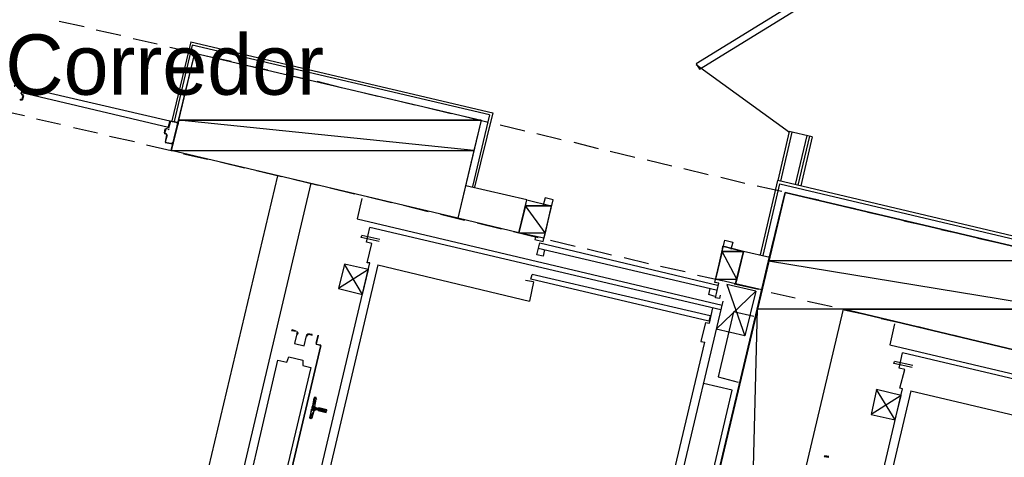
# Model space of a CAD drawing. Header units: feet. Extents: x -79 to 198, y -22 to 181.
# Tile 157 of 256: x 57.12 to 76.69, y 117.76 to 126.47. Entities that reach past the tile are written whole.
import ezdxf
from ezdxf.enums import TextEntityAlignment as Align

# ---------------------------------------------------------------- set-up
doc = ezdxf.new("R2010")
doc.units = ezdxf.units.FT
for name, color, linetype in [('A-LINEA', 7, 'CONTINUOUS'), ('A-LINEA-FINA', 9, 'CONTINUOUS'), ('A-MURO-CONCRETO', 8, 'CONTINUOUS'), ('A-NOMBRE-ESPACIO', 2, 'CONTINUOUS')]:
    doc.layers.add(name, color=color, linetype=linetype)

msp = doc.modelspace()

# ---------------------------------------------------------------- linework, layer by layer
at = {"layer": 'A-LINEA'}
for p, q in [((57.9067, 126.4444), (58.4, 126.3378)), ((58.64, 126.2711), (59.1333, 126.1644)), ((59.3733, 126.0978), (59.8533, 125.9911)), ((60.52, 126.0311), (60.1467, 124.4578)), ((60.52, 126.0311), (66.52, 124.6178)), ((60.1067, 125.9244), (60.5867, 125.8178)), ((60.8267, 125.7511), (61.32, 125.6444)), ((61.56, 125.5778), (62.0533, 125.4711)), ((70.5641, 125.5761), (72.4211, 124.2319)), ((62.2933, 125.4044), (62.7733, 125.2978)), ((63.0267, 125.2444), (63.5067, 125.1244)), ((57.1467, 125.0044), (57.1867, 125.1378)), ((63.7467, 125.0711), (64.24, 124.9511)), ((57.1446, 124.8839), (57.1205, 124.869)), ((57.1472, 125.0024), (57.1621, 124.9783)), ((57.16, 125.0044), (57.16, 125.0044)), ((57.16, 124.8844), (57.16, 124.8844)), ((57.1733, 124.8711), (57.2, 124.9644)), ((64.48, 124.8978), (64.9733, 124.7778)), ((56.72, 124.6711), (57.2133, 124.5644)), ((65.2133, 124.7244), (65.6933, 124.6044)), ((57.4533, 124.4978), (57.9333, 124.3911)), ((60.12, 124.4578), (60.2533, 124.4311)), ((60.12, 124.4444), (60.12, 124.4444)), ((65.9467, 124.5511), (66.4267, 124.4311)), ((66.4533, 124.5778), (66.12, 123.1511)), ((66.52, 124.6178), (66.16, 123.1378)), ((58.1867, 124.3244), (58.6667, 124.2178)), ((60, 124.2178), (60.0133, 124.2978)), ((60.0267, 124.3111), (60.0533, 124.2978)), ((60.0267, 124.2978), (60.0267, 124.2978)), ((60.0687, 124.285), (60.0928, 124.2998)), ((60.2533, 124.4178), (60.2533, 124.4178)), ((66.6667, 124.3778), (67.16, 124.2578)), ((58.9067, 124.1511), (59.4, 124.0444)), ((60.0267, 124.1778), (60.0267, 124.1778)), ((60.0528, 124.1665), (60.0379, 124.1906)), ((67.4, 124.2044), (67.88, 124.0844)), ((72.4133, 124.2444), (72.1867, 123.2711)), ((72.4667, 124.2311), (72.24, 123.2578)), ((72.8667, 124.1378), (72.4133, 124.2444)), ((72.76, 124.1644), (72.5333, 123.1911)), ((72.8133, 124.1511), (72.5867, 123.1778)), ((72.8667, 124.1378), (72.64, 123.1644)), ((59.64, 123.9778), (60.1333, 123.8711)), ((60.16, 123.9911), (60.0133, 124.0178)), ((60.16, 124.0044), (60.16, 124.0044)), ((68.1333, 124.0311), (68.6133, 123.9111)), ((68.8533, 123.8578), (69.3467, 123.7378)), ((60.3733, 123.8044), (60.8533, 123.6978)), ((69.5867, 123.6844), (70.08, 123.5644)), ((61.1067, 123.6444), (61.5867, 123.5244)), ((61.8267, 123.4711), (62.32, 123.3511)), ((70.32, 123.5111), (70.8, 123.3911)), ((60.3333, 115.2578), (62.2533, 123.3644)), ((62.56, 123.2978), (63.0533, 123.1778)), ((71.0533, 123.3378), (71.5333, 123.2178)), ((71.84, 121.7911), (72.1867, 123.2711)), ((62.9067, 123.2178), (60.9867, 115.0978)), ((63.2933, 123.1244), (63.7733, 123.0044)), ((67.2, 122.8844), (65.9867, 123.1644)), ((71.7733, 123.1644), (72.2667, 123.0578)), ((71.8933, 121.7778), (72.2267, 123.2044)), ((72.2267, 123.2044), (78.2533, 121.7778)), ((63.92, 122.9111), (63.8267, 122.5111)), ((64.0267, 122.9511), (64.5067, 122.8311)), ((72.5067, 122.9911), (73, 122.8844)), ((64.7467, 122.7778), (65.24, 122.6578)), ((67.68, 122.7644), (67.5333, 122.1244)), ((73.24, 122.8178), (73.72, 122.7111)), ((63.8267, 122.5111), (71.08, 120.7911)), ((65.48, 122.6044), (65.96, 122.4844)), ((67.04, 122.2311), (65.8267, 122.5244)), ((73.9733, 122.6444), (74.4533, 122.5378)), ((71.0533, 120.6978), (64.08, 122.3378)), ((66.2133, 122.4311), (66.6933, 122.3111)), ((74.6933, 122.4711), (75.1867, 122.3644)), ((75.4267, 122.2978), (75.92, 122.1911)), ((63.9067, 122.1378), (63.92, 122.1778)), ((64.2667, 122.0578), (63.9067, 122.1378)), ((64.28, 122.0978), (63.92, 122.1778)), ((66.9333, 122.2578), (67.4267, 122.1378)), ((76.16, 122.1244), (76.64, 122.0178)), ((64.0267, 121.6311), (64.12, 122.0178)), ((67.4267, 121.9244), (70.96, 121.0978)), ((67.4533, 122.0311), (70.9867, 121.1911)), ((67.6667, 122.0844), (68.16, 121.9644)), ((68.4, 121.9111), (68.88, 121.7911)), ((71.0933, 121.9644), (70.9467, 121.3111)), ((71.5067, 121.8578), (71.0933, 121.9644)), ((67.5467, 121.8978), (67.52, 121.7644)), ((69.1333, 121.7378), (69.6133, 121.6178)), ((71.3467, 121.2178), (71.5067, 121.8578)), ((72.0267, 121.7378), (71.5067, 121.8578)), ((62.7467, 115.9911), (64.08, 121.6311)), ((64.24, 121.5911), (62.9067, 115.9511)), ((64.08, 121.6311), (64.0267, 121.6311)), ((64.24, 121.5911), (67.2533, 120.8711)), ((69.8533, 121.5644), (70.3467, 121.4578)), ((64.0533, 121.4978), (63.4533, 121.1244)), ((67.28, 121.3111), (67.3067, 121.4044)), ((70.84, 120.5778), (67.3067, 121.4044)), ((70.5867, 121.3911), (71.08, 121.2844)), ((67.3333, 121.2578), (67.1733, 121.2844)), ((67.3333, 121.2578), (67.2533, 120.8711)), ((70.8133, 120.4711), (67.28, 121.3111)), ((71.3467, 121.2178), (70.9467, 121.3111)), ((71.32, 121.2178), (71.8, 121.1111)), ((71.8667, 121.0978), (71.3467, 121.2178)), ((71.7467, 121.0711), (71.5333, 120.1778)), ((72.0533, 121.0444), (72.5333, 120.9378)), ((71.0933, 120.8711), (69.4, 113.6978)), ((70.8267, 120.4311), (70.8933, 120.7378)), ((72.7733, 120.8711), (73.2667, 120.7644)), ((70.84, 120.5778), (70.8133, 120.4711)), ((73.5067, 120.6978), (74, 120.5911)), ((70.7467, 120.4444), (70.6533, 120.0711)), ((70.7467, 120.4444), (70.8267, 120.4311)), ((74.24, 120.5244), (74.72, 120.4178)), ((74.5067, 120.4178), (74.4133, 120.0044)), ((74.9733, 120.3644), (75.4533, 120.2444)), ((71.5333, 120.1778), (70.96, 120.3111)), ((75.6933, 120.1911), (76.1867, 120.0711)), ((62.28, 116.4978), (63.1067, 119.9911)), ((63.1067, 119.9911), (62.28, 116.4978)), ((63.0933, 119.9911), (63.0133, 120.0178)), ((63.0133, 120.0178), (63.1067, 120.0044)), ((63.0267, 120.0178), (63.0267, 120.0178)), ((63.0267, 120.0178), (63.0267, 120.0178)), ((63.0933, 119.9911), (63.0933, 119.9911)), ((69.4, 114.4178), (70.7333, 120.0578)), ((70.6533, 120.0711), (70.7333, 120.0578)), ((74.4133, 120.0044), (81.6667, 118.2844)), ((76.4267, 120.0178), (76.92, 119.8978)), ((81.64, 118.1911), (74.6667, 119.8444)), ((74.4933, 119.6311), (74.5067, 119.6711)), ((74.8533, 119.5511), (74.4933, 119.6311)), ((74.8667, 119.5911), (74.5067, 119.6711)), ((74.6133, 119.1378), (74.7067, 119.5111)), ((71.28, 119.0978), (70.7067, 119.2311)), ((69.9467, 113.4578), (71.28, 119.0978)), ((73.3333, 113.4844), (74.6667, 119.1244)), ((74.8267, 119.0844), (73.4933, 113.4444)), ((74.64, 118.9911), (74.04, 118.6178)), ((74.6667, 119.1244), (74.6133, 119.1378)), ((74.8267, 119.0844), (77.8267, 118.3778)), ((62.9867, 118.7778), (63.0133, 118.9244)), ((63.0264, 118.9145), (63.0113, 118.9372)), ((62.9333, 118.5511), (62.9733, 118.6978)), ((63, 118.7244), (63.04, 118.7111)), ((63.0533, 118.7378), (63.0133, 118.7511)), ((63.04, 118.6978), (63.04, 118.6978)), ((63.0533, 118.7511), (63.0533, 118.7511)), ((63.0533, 118.6978), (63.0533, 118.6978)), ((62.9087, 118.5383), (62.9324, 118.5518))]:
    msp.add_line(p, q, dxfattribs=at)
for points in [[(73.1067, 127.1644), (70.56, 125.5911), (70.6267, 125.4844), (73.1733, 127.0578), (73.1067, 127.1644)], [(66.4533, 124.5778), (60.5467, 125.9644), (60.1867, 124.4444)], [(60.6, 125.8044), (66.2933, 124.4711), (65.8267, 122.5244), (60.1333, 123.8711), (60.6, 125.8044)], [(57.0267, 125.1778), (57.0133, 125.1511), (57.0267, 125.1511), (57.04, 125.1778), (57.1733, 125.1511), (57.1467, 125.0044)], [(57.04, 125.1911), (57.1733, 125.1511), (57.1733, 125.1511)], [(57.1867, 125.1378), (60.1067, 124.4578), (60.08, 124.3244), (57.16, 125.0178), (57.1867, 125.1378)], [(57.16, 124.9778), (57.1867, 124.9778), (57.16, 124.8844), (57.1333, 124.8844)], [(57.16, 124.8711), (57.1333, 124.8711), (57.1333, 124.8711)], [(57.16, 124.9911), (57.1867, 124.9778), (57.1867, 124.9778)], [(60.1067, 124.4578), (60.0667, 124.3111), (60.0667, 124.3111)], [(60.2667, 124.4178), (60.2667, 124.3911), (60.2533, 124.3911), (60.2533, 124.4178), (60.12, 124.4444), (60.08, 124.3111)], [(60.0533, 124.2978), (60.0267, 124.2978), (60, 124.2044), (60.04, 124.2044)], [(60.0267, 124.1911), (60, 124.2044), (60, 124.2044)], [(60.04, 124.1778), (60.0133, 124.0311), (60.0133, 124.0311)], [(60.0533, 124.1778), (60.0133, 124.0311), (60.16, 124.0044), (60.16, 124.0311), (60.1733, 124.0178), (60.1733, 124.0044)], [(78.0133, 120.5378), (78.32, 121.8178), (72.1867, 123.2711)], [(67.5333, 122.1244), (67.04, 122.2311), (67.2, 122.8844), (67.68, 122.7644)], [(67.3733, 122.1511), (67.36, 122.0978), (67.52, 122.0578), (67.72, 122.8844), (67.56, 122.9244), (67.52, 122.7778)], [(77.6267, 119.7244), (78.0933, 121.6711), (72.3333, 123.0311), (69.4933, 111.0311), (75.2533, 109.6711), (75.7067, 111.6178), (71.5733, 112.5911), (73.4933, 120.7111), (77.6267, 119.7244)], [(64.12, 122.0178), (64.0133, 122.0444), (64.08, 122.3378)], [(67.52, 121.7644), (67.4, 121.7911), (67.4533, 122.0311)], [(71.04, 120.9911), (71.0267, 120.9244), (70.9467, 120.9378), (71.0133, 121.2311), (70.9333, 121.2444), (71.1333, 122.0844), (71.2933, 122.0444), (71.2533, 121.8978)], [(63.9333, 121.0044), (63.5733, 121.6044), (63.4533, 121.1244), (63.9333, 121.0044), (64.0533, 121.4978), (63.5733, 121.6044)], [(70.9333, 120.9644), (70.8133, 121.0044), (70.84, 121.1244)], [(70.96, 120.3111), (71.7467, 121.0711), (71.1733, 121.2044), (71.5333, 120.1778)], [(71.7067, 120.5644), (71.3067, 120.6578), (71, 119.3644), (71.4, 119.2578)], [(62.6133, 120.2711), (62.5333, 120.2978), (62.52, 120.2844), (62.6133, 120.2711)], [(62.6264, 120.2235), (62.5809, 120.0309), (62.7735, 119.9853), (62.8192, 120.1779)], [(62.6264, 120.2235), (62.5809, 120.0309), (62.7735, 119.9853), (62.8192, 120.1779)], [(62.6306, 120.2208), (62.6397, 120.2409), (62.6248, 120.2572)], [(62.6377, 120.2095), (62.6529, 120.243), (62.628, 120.2701)], [(62.854, 120.217), (62.8196, 120.2039), (62.8182, 120.1671)], [(62.8511, 120.204), (62.8304, 120.1961), (62.8296, 120.1741)], [(62.84, 120.2178), (62.9333, 120.1911), (62.9333, 120.2044), (62.84, 120.2178)], [(63.0133, 120.0311), (63.0533, 120.1911), (63.0533, 120.1778), (63.0133, 120.0311)], [(61.6533, 117.1244), (62.2533, 119.6978), (62.4267, 119.6578), (62.4667, 119.7644), (62.7467, 119.6978), (62.7467, 119.5911), (62.9067, 119.5511), (62.2933, 116.9778), (62.1333, 117.0178), (62.0933, 116.9111), (61.8, 116.9778), (61.8133, 117.0844), (61.6533, 117.1244)], [(74.7067, 119.5111), (74.6, 119.5378), (74.6667, 119.8444)], [(74.52, 118.5111), (74.1467, 119.1111), (74.04, 118.6178), (74.52, 118.5111), (74.64, 118.9911), (74.1467, 119.1111)], [(63, 118.9511), (62.9867, 118.9511), (62.88, 118.5511), (62.9067, 118.5378)], [(63.0113, 118.7106), (62.9962, 118.7081), (62.9872, 118.6957)], [(63.0005, 118.7624), (63.003, 118.7473), (63.0154, 118.7383)], [(63.0533, 118.6978), (63.2133, 118.6578), (63.2267, 118.7111), (63.0667, 118.7511)], [(73.2, 117.7778), (73.12, 117.7911), (73.1067, 117.7778), (73.2, 117.7644)]]:
    msp.add_lwpolyline(points, dxfattribs=at)
at = {"layer": 'A-LINEA-FINA'}
for p, q in [((62.9333, 118.7778), (62.9867, 118.7644)), ((62.9333, 118.7778), (62.9867, 118.7644)), ((62.9733, 118.9511), (63.0133, 118.9378)), ((62.9733, 118.9378), (63.0133, 118.9378)), ((62.9733, 118.9378), (63.0133, 118.9244)), ((62.9867, 118.9511), (63, 118.9511)), ((62.9867, 118.9511), (63.0133, 118.9511)), ((62.92, 118.7244), (62.9733, 118.7111)), ((62.9333, 118.7644), (63, 118.7511)), ((62.9333, 118.7378), (63, 118.7244)), ((63.0533, 118.7378), (63.2267, 118.7111)), ((63.0533, 118.7378), (63.2267, 118.6978)), ((63.0533, 118.7111), (63.2133, 118.6711)), ((63.0533, 118.6978), (63.2133, 118.6578)), ((62.88, 118.5511), (62.92, 118.5511)), ((62.88, 118.5511), (62.9067, 118.5378)), ((62.8933, 118.5644), (62.9333, 118.5511)), ((62.8933, 118.5644), (62.9333, 118.5511))]:
    msp.add_line(p, q, dxfattribs=at)
for points in [[(62.9867, 118.7644), (62.9333, 118.7778), (62.9333, 118.7778), (62.9867, 118.7644)], [(62.9333, 118.7778), (62.9333, 118.7778), (62.9867, 118.7644), (62.9333, 118.7778)], [(62.9333, 118.7778), (62.9867, 118.7644), (62.9467, 118.7778), (62.9333, 118.7778), (62.9333, 118.7778)], [(62.9867, 118.7644), (62.9333, 118.7778), (63, 118.7644), (62.9867, 118.7644), (62.9867, 118.7644)], [(62.9333, 118.7778), (63, 118.7644), (62.9333, 118.7644), (62.9333, 118.7778)], [(62.9733, 118.9378), (63.0133, 118.9244), (62.9467, 118.7911), (62.9733, 118.9378)], [(63.0133, 118.9244), (62.9467, 118.7911), (62.9867, 118.7778), (63.0133, 118.9244), (63.0133, 118.9244)], [(62.9467, 118.7911), (62.9867, 118.7778), (62.9467, 118.7778), (62.9467, 118.7911)], [(62.9867, 118.7778), (62.9467, 118.7778), (62.9867, 118.7644), (62.9867, 118.7778), (62.9867, 118.7778)], [(63.0133, 118.9378), (62.9733, 118.9511), (62.9733, 118.9511), (63.0133, 118.9378)], [(62.9733, 118.9511), (62.9733, 118.9511), (63.0133, 118.9378), (62.9733, 118.9511)], [(62.9733, 118.9511), (63.0133, 118.9378), (62.9867, 118.9511), (62.9733, 118.9511), (62.9733, 118.9511)], [(62.9733, 118.9378), (63.0133, 118.9378), (62.9733, 118.9511), (62.9733, 118.9378), (62.9733, 118.9378)], [(62.9733, 118.9378), (62.9733, 118.9378), (63.0133, 118.9378), (62.9733, 118.9378)], [(63.0133, 118.9378), (62.9733, 118.9378), (63.0133, 118.9244), (63.0133, 118.9378)], [(63.0133, 118.9244), (62.9733, 118.9378), (62.9733, 118.9378), (63.0133, 118.9244), (63.0133, 118.9244)], [(63, 118.9511), (62.9867, 118.9511), (62.9867, 118.9511), (63, 118.9511)], [(62.9867, 118.9511), (62.9867, 118.9511), (63, 118.9511), (62.9867, 118.9511)], [(62.9867, 118.9511), (63, 118.9511), (63.0133, 118.9511), (62.9867, 118.9511), (62.9867, 118.9511)], [(63.0133, 118.9511), (62.9867, 118.9511), (63.0133, 118.9378), (63.0133, 118.9511), (63.0133, 118.9511)], [(62.92, 118.7111), (62.9733, 118.6978), (62.8933, 118.5644), (62.92, 118.7111)], [(62.9733, 118.6978), (62.8933, 118.5644), (62.9333, 118.5511), (62.9733, 118.6978)], [(62.9333, 118.7244), (62.9867, 118.7111), (62.92, 118.7244), (62.9333, 118.7244)], [(62.9867, 118.7111), (62.92, 118.7244), (62.9733, 118.7111), (62.9867, 118.7111)], [(62.9733, 118.7111), (62.92, 118.7244), (62.92, 118.7244), (62.9733, 118.7111), (62.9733, 118.7111)], [(62.92, 118.7244), (62.9733, 118.7111), (62.92, 118.7111), (62.92, 118.7244)], [(62.9733, 118.7111), (62.92, 118.7111), (62.9733, 118.6978), (62.9733, 118.7111), (62.9733, 118.7111)], [(63, 118.7644), (62.9333, 118.7644), (63, 118.7511), (63, 118.7644), (63, 118.7644)], [(63, 118.7511), (62.9333, 118.7644), (62.9333, 118.7644), (63, 118.7511)], [(62.9333, 118.7644), (62.9333, 118.7644), (63, 118.7511), (62.9333, 118.7644), (62.9333, 118.7644)], [(63, 118.7511), (62.9333, 118.7644), (62.9333, 118.7644), (63, 118.7511)], [(62.9333, 118.7644), (62.9333, 118.7644), (63, 118.7511), (62.9333, 118.7644), (62.9333, 118.7644)], [(63, 118.7511), (62.9333, 118.7644), (62.9333, 118.7644), (63, 118.7511)], [(62.9333, 118.7644), (62.9333, 118.7644), (63, 118.7511), (62.9333, 118.7644), (62.9333, 118.7644)], [(63, 118.7511), (62.9333, 118.7644), (63.0133, 118.7511), (63, 118.7511), (63, 118.7511)], [(62.9333, 118.7644), (63.2267, 118.6978), (62.9333, 118.7378), (62.9333, 118.7644)], [(63.2267, 118.6978), (62.9333, 118.7378), (63.2133, 118.6711), (63.2267, 118.6978), (63.2267, 118.6978)], [(63, 118.7244), (62.9333, 118.7378), (62.9333, 118.7378), (63, 118.7244)], [(62.9333, 118.7378), (62.9333, 118.7378), (63, 118.7244), (62.9333, 118.7378), (62.9333, 118.7378)], [(63, 118.7244), (62.9333, 118.7378), (62.9867, 118.7244), (63, 118.7244), (63, 118.7244)], [(62.9867, 118.7244), (62.9333, 118.7378), (62.9333, 118.7378), (62.9867, 118.7244)], [(62.9333, 118.7378), (62.9333, 118.7378), (62.9867, 118.7244), (62.9333, 118.7378), (62.9333, 118.7378)], [(62.9333, 118.7378), (62.9867, 118.7244), (62.9333, 118.7244), (62.9333, 118.7378)], [(62.9867, 118.7244), (62.9333, 118.7244), (62.9867, 118.7111), (62.9867, 118.7244), (62.9867, 118.7244)], [(62.9867, 118.7111), (62.9333, 118.7244), (62.9333, 118.7244), (62.9867, 118.7111)], [(62.9333, 118.7244), (62.9333, 118.7244), (62.9867, 118.7111), (62.9333, 118.7244), (62.9333, 118.7244)], [(62.9867, 118.7111), (62.9333, 118.7244), (62.9333, 118.7244), (62.9867, 118.7111)], [(62.9333, 118.7244), (62.9333, 118.7244), (62.9867, 118.7111), (62.9333, 118.7244), (62.9333, 118.7244)], [(63.2133, 118.6711), (63.04, 118.7111), (63.04, 118.7111), (63.2133, 118.6711)], [(63.04, 118.7111), (63.04, 118.7111), (63.2133, 118.6711), (63.04, 118.7111), (63.04, 118.7111)], [(63.2133, 118.6711), (63.04, 118.7111), (63.04, 118.7111), (63.2133, 118.6711)], [(63.04, 118.7111), (63.04, 118.7111), (63.2133, 118.6711), (63.04, 118.7111), (63.04, 118.7111)], [(63.0533, 118.7111), (63.2133, 118.6711), (63.04, 118.7111), (63.0533, 118.7111), (63.0533, 118.7111)], [(63.0533, 118.7378), (63.2267, 118.7111), (63.0667, 118.7511), (63.0533, 118.7378), (63.0533, 118.7378)], [(63.0533, 118.7378), (63.0533, 118.7378), (63.2267, 118.7111), (63.0533, 118.7378)], [(63.2267, 118.7111), (63.0533, 118.7378), (63.2267, 118.6978), (63.2267, 118.7111), (63.2267, 118.7111)], [(63.2267, 118.6978), (63.0533, 118.7378), (63.0533, 118.7378), (63.2267, 118.6978)], [(63.0533, 118.7378), (63.0533, 118.7378), (63.2267, 118.6978), (63.0533, 118.7378), (63.0533, 118.7378)], [(63.2267, 118.6978), (63.0533, 118.7378), (63.0533, 118.7378), (63.2267, 118.6978)], [(63.0533, 118.7378), (63.0533, 118.7378), (63.2267, 118.6978), (63.0533, 118.7378)], [(63.2267, 118.6978), (63.0533, 118.7378), (63.0533, 118.7378), (63.2267, 118.6978), (63.2267, 118.6978)], [(63.2267, 118.6978), (63.0533, 118.7378), (63.0533, 118.7378), (63.2267, 118.6978)], [(63.0533, 118.7378), (63.0533, 118.7378), (63.2267, 118.6978), (63.0533, 118.7378), (63.0533, 118.7378)], [(63.2267, 118.6978), (63.0533, 118.7378), (63.0533, 118.7378), (63.2267, 118.6978)], [(63.0533, 118.7378), (63.0533, 118.7378), (63.2267, 118.6978), (63.0533, 118.7378), (63.0533, 118.7378)], [(63.2267, 118.6978), (63.0533, 118.7378), (63.0533, 118.7378), (63.2267, 118.6978)], [(63.0533, 118.7378), (63.0533, 118.7378), (63.2267, 118.6978), (63.0533, 118.7378), (63.0533, 118.7378)], [(63.2133, 118.6711), (63.0533, 118.7111), (63.0533, 118.7111), (63.2133, 118.6711)], [(63.0533, 118.7111), (63.0533, 118.7111), (63.2133, 118.6711), (63.0533, 118.7111)], [(63.0533, 118.7111), (63.2133, 118.6711), (63.0533, 118.6978), (63.0533, 118.7111)], [(63.2133, 118.6711), (63.0533, 118.6978), (63.2133, 118.6578), (63.2133, 118.6711), (63.2133, 118.6711)], [(63.2133, 118.6578), (63.0533, 118.6978), (63.0533, 118.6978), (63.2133, 118.6578)], [(63.0533, 118.6978), (63.0533, 118.6978), (63.2133, 118.6578), (63.0533, 118.6978)], [(63.2133, 118.6578), (63.0533, 118.6978), (63.0533, 118.6978), (63.2133, 118.6578), (63.2133, 118.6578)], [(63.2133, 118.6578), (63.0533, 118.6978), (63.0533, 118.6978), (63.2133, 118.6578)], [(63.0533, 118.6978), (63.0533, 118.6978), (63.2133, 118.6578), (63.0533, 118.6978), (63.0533, 118.6978)], [(63.2133, 118.6578), (63.0533, 118.6978), (63.0533, 118.6978), (63.2133, 118.6578)], [(63.0533, 118.6978), (63.0533, 118.6978), (63.2133, 118.6578), (63.0533, 118.6978), (63.0533, 118.6978)], [(63.2267, 118.7111), (63.0667, 118.7511), (63.0667, 118.7511), (63.2267, 118.7111)], [(63.0667, 118.7511), (63.0667, 118.7511), (63.2267, 118.7111), (63.0667, 118.7511), (63.0667, 118.7511)], [(62.88, 118.5511), (62.88, 118.5511), (62.92, 118.5511), (62.88, 118.5511)], [(62.88, 118.5511), (62.92, 118.5511), (62.8933, 118.5511), (62.88, 118.5511), (62.88, 118.5511)], [(62.92, 118.5511), (62.88, 118.5511), (62.92, 118.5378), (62.92, 118.5511)], [(62.88, 118.5511), (62.92, 118.5378), (62.9067, 118.5378), (62.88, 118.5511), (62.88, 118.5511)], [(62.92, 118.5378), (62.88, 118.5511), (62.88, 118.5511), (62.92, 118.5378)], [(62.88, 118.5511), (62.88, 118.5511), (62.9067, 118.5378), (62.88, 118.5511)], [(62.9067, 118.5378), (62.88, 118.5511), (62.88, 118.5511), (62.9067, 118.5378)], [(62.88, 118.5511), (62.88, 118.5511), (62.9067, 118.5378), (62.88, 118.5511), (62.88, 118.5511)], [(62.9333, 118.5511), (62.8933, 118.5644), (62.8933, 118.5644), (62.9333, 118.5511), (62.9333, 118.5511)], [(62.9333, 118.5511), (62.8933, 118.5644), (62.92, 118.5511), (62.9333, 118.5511), (62.9333, 118.5511)], [(62.8933, 118.5511), (62.92, 118.5511), (62.8933, 118.5644), (62.8933, 118.5511), (62.8933, 118.5511)], [(62.8933, 118.5511), (62.8933, 118.5511), (62.92, 118.5511), (62.8933, 118.5511)]]:
    msp.add_lwpolyline(points, dxfattribs=at)
at = {"layer": 'A-MURO-CONCRETO'}
for points in [[(60.6, 125.8044), (66.2933, 124.4711), (60.28, 124.4711), (60.6, 125.8044), (60.6, 125.8044)], [(60.28, 124.4711), (60.1333, 123.8711), (66.1467, 123.8711), (60.28, 124.4711)], [(60.28, 124.4711), (66.2933, 124.4711), (66.1467, 123.8711), (60.28, 124.4711), (60.28, 124.4711)], [(60.1333, 123.8711), (66.1467, 123.8711), (65.8267, 122.5244), (60.1333, 123.8711), (60.1333, 123.8711)], [(67.2, 122.8844), (67.68, 122.7644), (67.1733, 122.7644), (67.2, 122.8844), (67.2, 122.8844)], [(72.3333, 123.0311), (78.0933, 121.6711), (72, 121.6711), (72.3333, 123.0311), (72.3333, 123.0311)], [(67.1733, 122.7644), (67.04, 122.2311), (67.56, 122.2311), (67.1733, 122.7644)], [(67.1733, 122.7644), (67.68, 122.7644), (67.56, 122.2311), (67.1733, 122.7644), (67.1733, 122.7644)], [(67.04, 122.2311), (67.56, 122.2311), (67.5333, 122.1244), (67.04, 122.2311), (67.04, 122.2311)], [(71.0933, 121.9644), (71.5067, 121.8578), (71.08, 121.8578), (71.0933, 121.9644), (71.0933, 121.9644)], [(71.08, 121.8578), (70.9467, 121.3111), (71.3733, 121.3111), (71.08, 121.8578)], [(71.08, 121.8578), (71.5067, 121.8578), (71.3733, 121.3111), (71.08, 121.8578), (71.08, 121.8578)], [(72, 121.6711), (77.8533, 120.7111), (71.7733, 120.7111), (72, 121.6711), (72, 121.6711)], [(78.0933, 121.6711), (72, 121.6711), (77.8533, 120.7111), (78.0933, 121.6711)], [(70.9467, 121.3111), (71.3733, 121.3111), (71.3467, 121.2178), (70.9467, 121.3111), (70.9467, 121.3111)], [(71.7733, 120.7111), (71.5733, 112.5911), (69.8533, 112.5911), (71.7733, 120.7111), (71.7733, 120.7111)], [(73.4933, 120.7111), (71.7733, 120.7111), (71.5733, 112.5911), (73.4933, 120.7111)], [(73.4933, 120.7111), (77.8533, 120.7111), (77.6267, 119.7244), (73.4933, 120.7111), (73.4933, 120.7111)]]:
    msp.add_lwpolyline(points, dxfattribs=at)

# ---------------------------------------------------------------- texts
at = {"layer": 'A-NOMBRE-ESPACIO'}
msp.add_text('Corredor', height=1.2, dxfattribs=at).set_placement((60, 124.9778), align=Align.CENTER)

doc.saveas('drawing.dxf')
